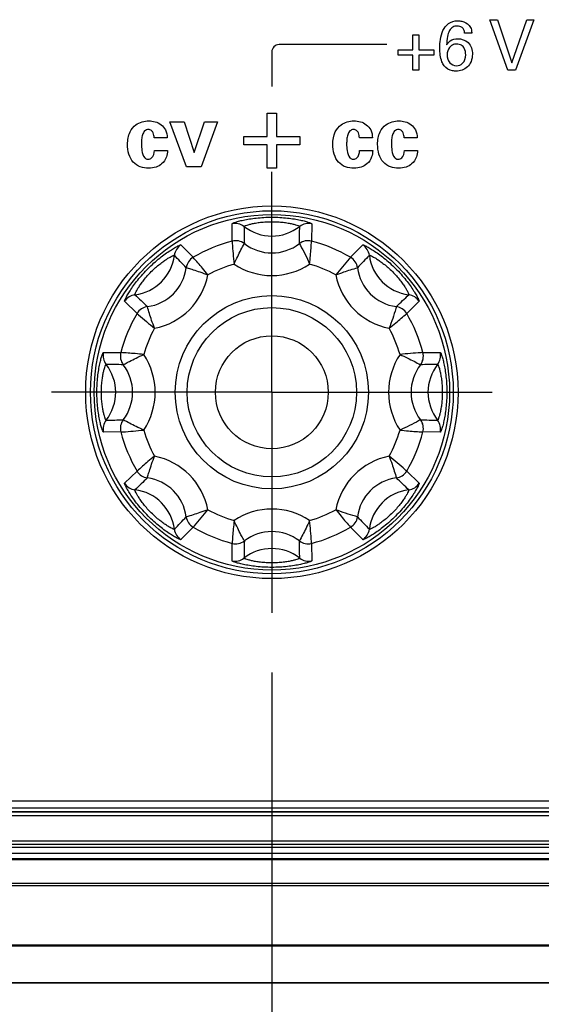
# Model space of a CAD drawing. Header units: inches. Extents: x 0 to 34, y 0 to 22.
# Tile 19 of 136: x 8.391 to 8.937, y 4.519 to 5.549. Entities that reach past the tile are written whole.
import ezdxf

# ---------------------------------------------------------------- set-up
doc = ezdxf.new("R2010")
doc.units = ezdxf.units.IN
doc.header["$LTSCALE"] = 1.87
doc.header["$MEASUREMENT"] = 0
doc.linetypes.add('CENTER', pattern=[0.6, 0.375, -0.075, 0.075, -0.075])
doc.layers.get('0').update_dxf_attribs({"linetype": 'CONTINUOUS'})
doc.layers.add('02___PRT_ALL_AXES', color=7, linetype='CONTINUOUS')
doc.layers.add('DIMENSIONS', color=7, linetype='CONTINUOUS')
doc.styles.get("Standard").update_dxf_attribs({"font": 'txt', "width": 0.8})
doc.dimstyles.new('DIMSTYLE_3', dxfattribs={"dimtxt": 0.125, "dimasz": 0.18, "dimexe": 0.125, "dimexo": 0.0625, "dimgap": 0.03125, "dimtad": 0, "dimtih": 1, "dimtoh": 1, "dimdec": 3, "dimlfac": 1.333333, "dimzin": 4, "dimdsep": 46, "dimtxsty": 'STANDARD', "dimblk": '_FILLED', "dimblk1": '_FILLED', "dimblk2": '_FILLED', "dimcen": 0.09, "dimadec": 0, "dimazin": 0, "dimtp": 0.001, "dimtm": 0.001, "dimtfac": 1, "dimtdec": 3, "dimtofl": 0, "dimtmove": 0, "dimatfit": 3, "dimldrblk": '_FILLED', "dimfxl": 1, "dimtolj": 1, "dimtzin": 4, "dimarcsym": 0})

# ---------------------------------------------------------------- blocks, each defined once
blk = doc.blocks.new('*D18')
at = {"layer": 'DIMENSIONS', "color": 2, "linetype": 'CONTINUOUS'}
blk.add_line((12.3089, 5.0709), (12.3089, 3.5678), dxfattribs=at)
at = {"layer": 'DIMENSIONS', "color": 2, "linetype": 'CONTINUOUS', "insert": (12.2464, 3.5053), "char_height": 0.125, "width": 1.425, "attachment_point": 3, "rotation": 90, "line_spacing_factor": 0.9}
blk.add_mtext('8.673{\\Ftxt.shx;\\W1.000000;\\H0.125000; }[220.29]', dxfattribs=at)
blk = doc.blocks.new('_FILLED')
at = {"color": 0, "linetype": 'BYBLOCK'}
blk.add_solid([(0, 0), (-1, 0.1736), (-1, -0.1736)], dxfattribs=at)
blk = doc.blocks.new('*D19')
at = {"layer": 'DIMENSIONS', "color": 2, "linetype": 'CONTINUOUS'}
blk.add_line((12.8714, 5.0709), (12.8714, 3.5678), dxfattribs=at)
at = {"layer": 'DIMENSIONS', "color": 2, "linetype": 'CONTINUOUS', "insert": (12.8089, 3.5053), "char_height": 0.125, "width": 1.425, "attachment_point": 3, "rotation": 90, "line_spacing_factor": 0.9}
blk.add_mtext('9.423{\\Ftxt.shx;\\W1.000000;\\H0.125000; }[239.34]', dxfattribs=at)
blk = doc.blocks.new('*D20')
at = {"layer": 'DIMENSIONS', "color": 2, "linetype": 'CONTINUOUS'}
blk.add_line((13.4339, 5.0709), (13.4339, 3.5678), dxfattribs=at)
at = {"layer": 'DIMENSIONS', "color": 2, "linetype": 'CONTINUOUS', "insert": (13.3714, 3.5053), "char_height": 0.125, "width": 1.525, "attachment_point": 3, "rotation": 90, "line_spacing_factor": 0.9}
blk.add_mtext('10.173{\\Ftxt.shx;\\W1.000000;\\H0.125000; }[258.39]', dxfattribs=at)
blk = doc.blocks.new('*D21')
at = {"layer": 'DIMENSIONS', "color": 2, "linetype": 'CONTINUOUS'}
blk.add_line((13.9964, 5.0709), (13.9964, 3.5678), dxfattribs=at)
at = {"layer": 'DIMENSIONS', "color": 2, "linetype": 'CONTINUOUS', "insert": (13.9339, 3.5053), "char_height": 0.125, "width": 1.525, "attachment_point": 3, "rotation": 90, "line_spacing_factor": 0.9}
blk.add_mtext('10.923{\\Ftxt.shx;\\W1.000000;\\H0.125000; }[277.44]', dxfattribs=at)
blk = doc.blocks.new('*D22')
at = {"layer": 'DIMENSIONS', "color": 2, "linetype": 'CONTINUOUS'}
blk.add_line((14.8042, 4.761), (14.8042, 3.5678), dxfattribs=at)
at = {"layer": 'DIMENSIONS', "color": 2, "linetype": 'CONTINUOUS', "insert": (14.7417, 3.5053), "char_height": 0.125, "width": 1.425, "attachment_point": 3, "rotation": 90, "line_spacing_factor": 0.9}
blk.add_mtext('12.000{\\Ftxt.shx;\\W1.000000;\\H0.125000; }[304.8]', dxfattribs=at)
blk = doc.blocks.new('*D36')
at = {"layer": 'DIMENSIONS', "color": 2, "linetype": 'CONTINUOUS'}
blk.add_line((8.6549, 4.8664), (8.6549, 3.5678), dxfattribs=at)
at = {"layer": 'DIMENSIONS', "color": 2, "linetype": 'CONTINUOUS', "insert": (8.5924, 3.5053), "char_height": 0.125, "width": 1.325, "attachment_point": 3, "rotation": 90, "line_spacing_factor": 0.9}
blk.add_mtext('3.801{\\Ftxt.shx;\\W1.000000;\\H0.125000; }[96.55]', dxfattribs=at)
blk = doc.blocks.new('*D37')
at = {"layer": 'DIMENSIONS', "color": 2, "linetype": 'CONTINUOUS'}
blk.add_line((9.2174, 4.8664), (9.2174, 3.5678), dxfattribs=at)
at = {"layer": 'DIMENSIONS', "color": 2, "linetype": 'CONTINUOUS', "insert": (9.1549, 3.5053), "char_height": 0.125, "width": 1.325, "attachment_point": 3, "rotation": 90, "line_spacing_factor": 0.9}
blk.add_mtext('4.551{\\Ftxt.shx;\\W1.000000;\\H0.125000; }[115.6]', dxfattribs=at)
blk = doc.blocks.new('*D38')
at = {"layer": 'DIMENSIONS', "color": 2, "linetype": 'CONTINUOUS'}
blk.add_line((9.7799, 4.8664), (9.7799, 3.5678), dxfattribs=at)
at = {"layer": 'DIMENSIONS', "color": 2, "linetype": 'CONTINUOUS', "insert": (9.7174, 3.5053), "char_height": 0.125, "width": 1.425, "attachment_point": 3, "rotation": 90, "line_spacing_factor": 0.9}
blk.add_mtext('5.301{\\Ftxt.shx;\\W1.000000;\\H0.125000; }[134.65]', dxfattribs=at)
blk = doc.blocks.new('*D39')
at = {"layer": 'DIMENSIONS', "color": 2, "linetype": 'CONTINUOUS'}
blk.add_line((10.3424, 4.8664), (10.3424, 3.5678), dxfattribs=at)
at = {"layer": 'DIMENSIONS', "color": 2, "linetype": 'CONTINUOUS', "insert": (10.2799, 3.5053), "char_height": 0.125, "width": 1.325, "attachment_point": 3, "rotation": 90, "line_spacing_factor": 0.9}
blk.add_mtext('6.051{\\Ftxt.shx;\\W1.000000;\\H0.125000; }[153.7]', dxfattribs=at)
blk = doc.blocks.new('*D40')
at = {"layer": 'DIMENSIONS', "color": 2, "linetype": 'CONTINUOUS'}
blk.add_line((10.9049, 4.8664), (10.9049, 3.5678), dxfattribs=at)
at = {"layer": 'DIMENSIONS', "color": 2, "linetype": 'CONTINUOUS', "insert": (10.8424, 3.5053), "char_height": 0.125, "width": 1.425, "attachment_point": 3, "rotation": 90, "line_spacing_factor": 0.9}
blk.add_mtext('6.801{\\Ftxt.shx;\\W1.000000;\\H0.125000; }[172.75]', dxfattribs=at)
blk = doc.blocks.new('*D41')
at = {"layer": 'DIMENSIONS', "color": 2, "linetype": 'CONTINUOUS'}
blk.add_line((11.4674, 4.8664), (11.4674, 3.5678), dxfattribs=at)
at = {"layer": 'DIMENSIONS', "color": 2, "linetype": 'CONTINUOUS', "insert": (11.4049, 3.5053), "char_height": 0.125, "width": 1.325, "attachment_point": 3, "rotation": 90, "line_spacing_factor": 0.9}
blk.add_mtext('7.551{\\Ftxt.shx;\\W1.000000;\\H0.125000; }[191.8]', dxfattribs=at)

msp = doc.modelspace()

# ---------------------------------------------------------------- linework, layer by layer
at = {"color": 40, "linetype": 'CONTINUOUS'}
for p, q in [((8.90187, 5.49651), (8.88312, 5.54919)), ((8.88312, 5.54919), (8.89122, 5.54919)), ((8.89122, 5.54919), (8.90617, 5.50417)), ((8.90617, 5.50417), (8.92194, 5.54919)), ((8.9293, 5.54919), (8.9099, 5.49651)), ((8.92194, 5.54919), (8.9293, 5.54919)), ((8.80263, 5.51767), (8.80263, 5.53321)), ((8.80263, 5.53321), (8.80876, 5.53321)), ((8.80876, 5.53321), (8.80876, 5.51767)), ((8.86418, 5.53503), (8.85667, 5.53503)), ((8.77518, 5.52315), (8.66242, 5.52315)), ((8.65492, 5.51565), (8.65492, 5.47919)), ((8.78709, 5.51205), (8.78709, 5.51767)), ((8.78709, 5.51767), (8.80263, 5.51767)), ((8.80263, 5.51205), (8.78709, 5.51205)), ((8.80263, 5.49651), (8.80263, 5.51205)), ((8.80876, 5.51767), (8.8243, 5.51767)), ((8.80876, 5.51205), (8.80876, 5.49651)), ((8.8243, 5.51205), (8.80876, 5.51205)), ((8.8243, 5.51767), (8.8243, 5.51205)), ((8.80876, 5.49651), (8.80263, 5.49651)), ((8.9099, 5.49651), (8.90187, 5.49651)), ((8.65011, 5.42704), (8.65011, 5.45146)), ((8.65011, 5.45146), (8.65973, 5.45146)), ((8.65973, 5.45146), (8.65973, 5.42704)), ((8.56551, 5.39512), (8.54816, 5.44248)), ((8.54816, 5.44248), (8.56298, 5.44248)), ((8.56298, 5.44248), (8.57367, 5.41031)), ((8.57367, 5.41031), (8.58455, 5.44248)), ((8.59796, 5.44248), (8.58089, 5.39512)), ((8.58455, 5.44248), (8.59796, 5.44248)), ((8.54536, 5.42569), (8.53176, 5.42569)), ((8.6257, 5.41823), (8.6257, 5.42704)), ((8.6257, 5.42704), (8.65011, 5.42704)), ((8.65011, 5.41823), (8.6257, 5.41823)), ((8.65011, 5.39381), (8.65011, 5.41823)), ((8.65973, 5.42704), (8.68414, 5.42704)), ((8.65973, 5.41823), (8.65973, 5.39381)), ((8.68414, 5.41823), (8.65973, 5.41823)), ((8.68414, 5.42704), (8.68414, 5.41823)), ((8.7602, 5.42569), (8.7466, 5.42569)), ((8.80707, 5.42569), (8.79347, 5.42569)), ((8.53195, 5.41228), (8.54564, 5.41228)), ((8.74679, 5.41228), (8.76048, 5.41228)), ((8.79366, 5.41228), (8.80735, 5.41228)), ((8.58089, 5.39512), (8.56551, 5.39512)), ((8.65973, 5.39381), (8.65011, 5.39381))]:
    msp.add_line(p, q, dxfattribs=at)
at = {"color": 7, "linetype": 'CONTINUOUS'}
for p, q in [((8.61339, 5.31756), (8.61322, 5.33573)), ((8.69663, 5.33573), (8.69645, 5.31756)), ((8.68371, 5.31499), (8.68371, 5.31498)), ((8.55978, 5.3136), (8.57251, 5.30062)), ((8.73734, 5.30062), (8.75007, 5.3136)), ((8.51377, 5.24189), (8.50079, 5.25462)), ((8.80905, 5.25462), (8.79607, 5.24189)), ((8.78525, 5.24908), (8.78524, 5.24907)), ((8.47866, 5.20118), (8.49684, 5.201)), ((8.81301, 5.201), (8.83119, 5.20118)), ((8.81044, 5.13068), (8.81043, 5.13068)), ((8.49684, 5.11794), (8.47866, 5.11777)), ((8.83119, 5.11777), (8.81301, 5.11794)), ((8.50079, 5.06433), (8.51377, 5.07706)), ((8.79607, 5.07706), (8.80905, 5.06433)), ((8.74453, 5.02915), (8.74453, 5.02915)), ((8.57251, 5.01832), (8.55978, 5.00534)), ((8.75007, 5.00534), (8.73734, 5.01832)), ((8.61322, 4.98321), (8.61339, 5.00139)), ((8.69645, 5.00139), (8.69663, 4.98321)), ((6.20542, 4.73197), (14.40292, 4.73197)), ((14.40292, 4.72441), (6.20542, 4.72441)), ((14.40292, 4.72066), (6.20542, 4.72066)), ((14.40292, 4.72035), (6.20542, 4.72035)), ((14.40292, 4.7166), (6.20542, 4.7166)), ((6.20582, 4.69041), (14.40253, 4.69041)), ((6.20582, 4.68667), (14.40253, 4.68667)), ((14.40294, 4.68319), (6.2054, 4.68319)), ((14.40294, 4.67721), (6.2054, 4.67721)), ((6.20917, 4.67197), (14.39917, 4.67197)), ((6.20917, 4.67087), (14.39917, 4.67087)), ((14.39917, 4.6458), (6.20917, 4.6458)), ((14.39917, 4.64308), (6.20917, 4.64308)), ((5.80798, 4.5816), (14.80037, 4.5816)), ((6.10417, 4.58056), (14.50417, 4.58056)), ((14.7593, 4.54125), (5.84904, 4.54125)), ((14.50417, 4.54168), (6.10417, 4.54168))]:
    msp.add_line(p, q, dxfattribs=at)
for radius in [0.18987, 0.10113, 0.08858, 0.05906]:
    msp.add_circle((8.65492, 5.15947), radius, dxfattribs=at)
for centre, radius, start, end in [((8.61661, 5.32136), 0.01477, 51.87864, 103.29425), ((8.69323, 5.32136), 0.01477, 76.70575, 128.12136), ((8.65492, 5.37018), 0.04728, 231.88016, 308.11984), ((12.76942, 5.41639), 4.14453, 181.15314, 181.40189), ((4.54047, 5.41639), 4.14449, 358.59811, 358.84686), ((8.65492, 5.15947), 0.16345, 104.71986, 120.28014), ((8.61713, 5.30326), 0.01478, 52.48951, 104.66074), ((8.61714, 5.30327), 0.01478, 52.50009, 104.69426), ((8.65492, 5.35235), 0.04716, 232.38276, 307.61725), ((8.69272, 5.30325), 0.01479, 75.37042, 127.49851), ((8.69271, 5.30327), 0.01478, 75.30574, 127.49991), ((8.65492, 5.15947), 0.16345, 59.71986, 75.28014), ((8.56754, 5.30103), 0.01477, 121.70575, 173.12136), ((8.7423, 5.30103), 0.01477, 6.87864, 58.29425), ((8.50593, 5.30846), 0.04728, 276.88017, 353.11983), ((5.56377, 2.43166), 4.14465, 43.59811, 43.84685), ((8.57996, 5.28787), 0.01478, 120.30578, 172.49988), ((8.57997, 5.28787), 0.01478, 120.33926, 172.51057), ((8.65492, 5.15947), 0.13985, 106.40475, 118.59417), ((8.65492, 5.35239), 0.0708, 236.0883, 303.91481), ((8.65492, 5.15947), 0.13985, 61.40456, 73.59255), ((8.72987, 5.28787), 0.01478, 7.48953, 59.66074), ((8.72988, 5.28787), 0.01478, 7.50009, 59.69426), ((11.74598, 2.43175), 4.14453, 136.15314, 136.40189), ((8.80392, 5.30846), 0.04728, 186.88016, 263.11984), ((8.51854, 5.29586), 0.04716, 277.38277, 352.61724), ((8.79131, 5.29586), 0.04716, 187.38276, 262.61725), ((8.51851, 5.29588), 0.0708, 281.09756, 348.91089), ((8.79134, 5.29588), 0.0708, 191.08901, 258.91173), ((8.51336, 5.24685), 0.01477, 96.87864, 148.29425), ((11.38281, 8.2507), 4.14476, 226.15315, 226.40189), ((5.9272, 8.25053), 4.14453, 313.59811, 313.84686), ((8.79648, 5.24685), 0.01477, 31.70575, 83.12136), ((8.52653, 5.23443), 0.01478, 97.50009, 149.69425), ((8.52653, 5.23442), 0.01478, 97.48953, 149.66074), ((8.78331, 5.23441), 0.01479, 30.3704, 82.49851), ((8.78332, 5.23443), 0.01478, 30.30574, 82.49991), ((8.65492, 5.15947), 0.16345, 149.71986, 165.28014), ((8.65492, 5.15947), 0.16345, 14.71986, 30.28014), ((8.65492, 5.15947), 0.13985, 151.40126, 163.59339), ((8.65492, 5.15947), 0.13985, 16.40025, 28.59368), ((8.49304, 5.19778), 0.01477, 166.70575, 218.12136), ((8.51113, 5.19726), 0.01478, 165.30578, 217.49988), ((8.51114, 5.19726), 0.01478, 165.33926, 217.51057), ((8.79871, 5.19726), 0.01478, 322.48951, 14.66074), ((8.79872, 5.19726), 0.01478, 322.50009, 14.69426), ((8.81681, 5.19778), 0.01477, 321.87864, 13.29425), ((8.46201, 5.15947), 0.0708, 326.0999, 33.91318), ((8.84784, 5.15947), 0.0708, 146.09988, 213.91319), ((8.39801, 1.04501), 4.14449, 88.59811, 88.84686), ((8.44422, 5.15947), 0.04728, 321.88017, 38.11983), ((8.46205, 5.15947), 0.04716, 322.38277, 37.61724), ((8.8478, 5.15947), 0.04716, 142.38276, 217.61725), ((8.91184, 1.04497), 4.14453, 91.15314, 91.40189), ((8.86563, 5.15947), 0.04728, 141.88016, 218.11984), ((8.49304, 5.12116), 0.01477, 141.87864, 193.29425), ((8.39801, 9.27397), 4.14453, 271.15314, 271.40189), ((8.51113, 5.12169), 0.01478, 142.50009, 194.69426), ((8.51114, 5.12168), 0.01478, 142.48951, 194.66074), ((8.7987, 5.12168), 0.01479, 345.37041, 37.49851), ((8.79872, 5.12169), 0.01478, 345.30574, 37.49991), ((8.91184, 9.27393), 4.14449, 268.59811, 268.84686), ((8.81681, 5.12116), 0.01477, 346.70575, 38.12136), ((8.65492, 5.15947), 0.13985, 196.40025, 208.59366), ((8.65492, 5.15947), 0.13985, 331.40126, 343.59342), ((8.65492, 5.15947), 0.16345, 194.71986, 210.28014), ((8.65492, 5.15947), 0.16345, 329.71986, 345.28014), ((8.51851, 5.02306), 0.0708, 11.08903, 78.91173), ((8.79133, 5.02306), 0.0708, 101.09754, 168.9109), ((11.38265, 2.06841), 4.14453, 133.59811, 133.84686), ((8.52653, 5.08452), 0.01478, 210.33926, 262.51057), ((8.52653, 5.08451), 0.01478, 210.30578, 262.49988), ((8.51854, 5.02309), 0.04716, 7.38277, 82.61724), ((8.79131, 5.02309), 0.04716, 97.38276, 172.61725), ((8.78332, 5.08452), 0.01478, 277.48953, 329.66074), ((8.78332, 5.08451), 0.01478, 277.50009, 329.69425), ((5.92704, 2.06825), 4.14476, 46.15315, 46.40189), ((8.51336, 5.07209), 0.01477, 211.70575, 263.12136), ((8.50593, 5.01048), 0.04728, 6.88017, 83.11983), ((8.80392, 5.01048), 0.04728, 96.88016, 173.11984), ((8.79648, 5.07209), 0.01477, 276.87864, 328.29425), ((8.65492, 5.15947), 0.13985, 241.40456, 253.59252), ((8.65492, 4.96656), 0.0708, 56.08832, 123.91479), ((8.65492, 5.15947), 0.13985, 286.40475, 298.59419), ((5.56387, 7.8872), 4.14453, 316.15314, 316.40189), ((8.57996, 5.03108), 0.01478, 187.50009, 239.69426), ((8.57997, 5.03108), 0.01478, 187.48953, 239.66074), ((8.72986, 5.03108), 0.01479, 300.3704, 352.49851), ((8.72988, 5.03108), 0.01478, 300.30574, 352.49991), ((11.74607, 7.88728), 4.14465, 223.59811, 223.84685), ((8.56754, 5.01791), 0.01477, 186.87864, 238.29425), ((8.65492, 5.15947), 0.16345, 239.71986, 255.28014), ((8.65492, 5.15947), 0.16345, 284.71986, 300.28014), ((8.7423, 5.01791), 0.01477, 301.70575, 353.12136), ((8.65492, 4.96659), 0.04716, 52.38277, 127.61724), ((8.61713, 5.01569), 0.01478, 255.33926, 307.51057), ((8.61714, 5.01568), 0.01478, 255.30578, 307.49988), ((12.76938, 4.90256), 4.14449, 178.59811, 178.84686), ((8.65492, 4.94876), 0.04728, 51.88017, 128.11983), ((8.69271, 5.01569), 0.01478, 232.48951, 284.66074), ((4.54042, 4.90256), 4.14453, 1.15314, 1.40189), ((8.69271, 5.01568), 0.01478, 232.50009, 284.69426), ((8.61661, 4.99759), 0.01477, 256.70575, 308.12136), ((8.69323, 4.99759), 0.01477, 231.87864, 283.29425)]:
    msp.add_arc(centre, radius, start, end, dxfattribs=at)
at = {"color": 40, "linetype": 'CONTINUOUS'}
for points, knots in [([(8.8307, 5.51949), (8.8307, 5.52254), (8.83112, 5.52882), (8.83341, 5.53792), (8.83924, 5.54622), (8.84601, 5.54802), (8.84938, 5.54802)], [0, 0, 0, 0, 0.2398144, 0.4937507, 0.7350006, 1, 1, 1, 1]), ([(8.84901, 5.54255), (8.84738, 5.54255), (8.84396, 5.54183), (8.8403, 5.53743), (8.83847, 5.53086), (8.83799, 5.52578), (8.83785, 5.52285)], [0, 0, 0, 0, 0.1943787, 0.3908494, 0.6494662, 1, 1, 1, 1]), ([(8.85667, 5.53503), (8.85665, 5.53628), (8.85627, 5.53859), (8.85367, 5.54181), (8.85076, 5.54255), (8.84901, 5.54255)], [0, 0, 0, 0, 0.313384, 0.5620218, 1, 1, 1, 1]), ([(8.84938, 5.54802), (8.85087, 5.54802), (8.85529, 5.54761), (8.85949, 5.54536), (8.86149, 5.5432)], [0, 0, 0, 0, 0.3368582, 1, 1, 1, 1]), ([(8.86149, 5.5432), (8.86257, 5.54193), (8.86396, 5.5392), (8.86414, 5.53627), (8.86418, 5.53503)], [0, 0, 0, 0, 0.573619, 1, 1, 1, 1]), ([(8.83785, 5.52285), (8.83889, 5.52437), (8.84185, 5.52811), (8.84681, 5.52927), (8.84959, 5.52927)], [0, 0, 0, 0, 0.3975282, 1, 1, 1, 1]), ([(8.84842, 5.52365), (8.84691, 5.52365), (8.84398, 5.5231), (8.83951, 5.51943), (8.83836, 5.51508), (8.83836, 5.51235)], [0, 0, 0, 0, 0.2704522, 0.5111316, 1, 1, 1, 1]), ([(8.85783, 5.51242), (8.85783, 5.51479), (8.85725, 5.51873), (8.85342, 5.52302), (8.85015, 5.52365), (8.84842, 5.52365)], [0, 0, 0, 0, 0.4335947, 0.6859165, 1, 1, 1, 1]), ([(8.84959, 5.52927), (8.85341, 5.52927), (8.86219, 5.52635), (8.86484, 5.51739), (8.86484, 5.51307)], [0, 0, 0, 0, 0.4696907, 1, 1, 1, 1]), ([(8.83529, 5.50089), (8.83435, 5.50214), (8.83126, 5.50791), (8.8307, 5.5146), (8.8307, 5.51949)], [0, 0, 0, 0, 0.242076, 1, 1, 1, 1]), ([(8.83836, 5.51235), (8.83836, 5.50948), (8.83986, 5.50365), (8.8455, 5.50096), (8.84806, 5.50096)], [0, 0, 0, 0, 0.5287218, 1, 1, 1, 1]), ([(8.86484, 5.51307), (8.86484, 5.51046), (8.86404, 5.50551), (8.85881, 5.4978), (8.85197, 5.49542), (8.84777, 5.49542)], [0, 0, 0, 0, 0.2889501, 0.5363333, 1, 1, 1, 1]), ([(8.84806, 5.50096), (8.85042, 5.50096), (8.85623, 5.50319), (8.85783, 5.50929), (8.85783, 5.51242)], [0, 0, 0, 0, 0.4306426, 1, 1, 1, 1]), ([(8.84777, 5.49542), (8.84655, 5.49542), (8.84197, 5.49586), (8.83737, 5.49819), (8.83529, 5.50089)], [0, 0, 0, 0, 0.263238, 1, 1, 1, 1]), ([(8.50391, 5.41885), (8.50391, 5.42324), (8.50502, 5.43113), (8.51307, 5.44108), (8.52136, 5.44341), (8.52605, 5.44341)], [0, 0, 0, 0, 0.3575068, 0.6187557, 1, 1, 1, 1]), ([(8.52605, 5.44341), (8.53056, 5.44341), (8.53787, 5.44148), (8.54434, 5.43381), (8.54534, 5.42849), (8.54536, 5.42569)], [0, 0, 0, 0, 0.4658387, 0.7114903, 1, 1, 1, 1]), ([(8.71875, 5.41885), (8.71875, 5.42324), (8.71985, 5.43113), (8.72791, 5.44108), (8.73619, 5.44341), (8.74088, 5.44341)], [0, 0, 0, 0, 0.3575094, 0.6187639, 1, 1, 1, 1]), ([(8.74088, 5.44341), (8.7454, 5.44341), (8.75271, 5.44148), (8.75917, 5.43381), (8.76018, 5.42849), (8.7602, 5.42569)], [0, 0, 0, 0, 0.4658455, 0.7114932, 1, 1, 1, 1]), ([(8.76562, 5.41885), (8.76562, 5.42324), (8.76673, 5.43113), (8.77478, 5.44108), (8.78307, 5.44341), (8.78776, 5.44341)], [0, 0, 0, 0, 0.3575094, 0.6187639, 1, 1, 1, 1]), ([(8.78776, 5.44341), (8.79227, 5.44341), (8.79958, 5.44148), (8.80605, 5.43381), (8.80705, 5.42849), (8.80707, 5.42569)], [0, 0, 0, 0, 0.4658455, 0.7114932, 1, 1, 1, 1]), ([(8.52567, 5.43441), (8.52426, 5.43441), (8.52123, 5.43307), (8.51931, 5.42866), (8.51849, 5.42403), (8.51836, 5.42083), (8.51836, 5.41931)], [0, 0, 0, 0, 0.2307823, 0.4784729, 0.7529202, 1, 1, 1, 1]), ([(8.53176, 5.42569), (8.53157, 5.42739), (8.53115, 5.43014), (8.52907, 5.43362), (8.5268, 5.43441), (8.52567, 5.43441)], [0, 0, 0, 0, 0.4388253, 0.7103967, 1, 1, 1, 1]), ([(8.7405, 5.43441), (8.73909, 5.43441), (8.73606, 5.43307), (8.73414, 5.42866), (8.73332, 5.42403), (8.73319, 5.42083), (8.73319, 5.41931)], [0, 0, 0, 0, 0.2307644, 0.4784606, 0.7529154, 1, 1, 1, 1]), ([(8.7466, 5.42569), (8.74641, 5.42739), (8.74599, 5.43014), (8.74391, 5.43362), (8.74163, 5.43441), (8.7405, 5.43441)], [0, 0, 0, 0, 0.4388253, 0.7103967, 1, 1, 1, 1]), ([(8.78738, 5.43441), (8.78597, 5.43441), (8.78294, 5.43307), (8.78102, 5.42866), (8.7802, 5.42403), (8.78007, 5.42083), (8.78007, 5.41931)], [0, 0, 0, 0, 0.2307644, 0.4784606, 0.7529154, 1, 1, 1, 1]), ([(8.79347, 5.42569), (8.79328, 5.42739), (8.79286, 5.43014), (8.79078, 5.43362), (8.7885, 5.43441), (8.78738, 5.43441)], [0, 0, 0, 0, 0.4388253, 0.7103967, 1, 1, 1, 1]), ([(8.50991, 5.40018), (8.50786, 5.40257), (8.50464, 5.40863), (8.50391, 5.41535), (8.50391, 5.41885)], [0, 0, 0, 0, 0.4737273, 1, 1, 1, 1]), ([(8.51836, 5.41931), (8.51836, 5.41699), (8.51874, 5.41206), (8.51999, 5.40677), (8.52183, 5.40478)], [0, 0, 0, 0, 0.4616504, 1, 1, 1, 1]), ([(8.72475, 5.40018), (8.72269, 5.40257), (8.71947, 5.40863), (8.71875, 5.41535), (8.71875, 5.41885)], [0, 0, 0, 0, 0.4737211, 1, 1, 1, 1]), ([(8.73319, 5.41931), (8.73319, 5.41699), (8.73357, 5.41206), (8.73482, 5.40677), (8.73666, 5.40478)], [0, 0, 0, 0, 0.4616558, 1, 1, 1, 1]), ([(8.77162, 5.40018), (8.76957, 5.40257), (8.76634, 5.40863), (8.76562, 5.41535), (8.76562, 5.41885)], [0, 0, 0, 0, 0.4737211, 1, 1, 1, 1]), ([(8.78007, 5.41931), (8.78007, 5.41699), (8.78045, 5.41206), (8.7817, 5.40677), (8.78353, 5.40478)], [0, 0, 0, 0, 0.4616558, 1, 1, 1, 1]), ([(8.52557, 5.40319), (8.52684, 5.40319), (8.53096, 5.40491), (8.53177, 5.40955), (8.53195, 5.41228)], [0, 0, 0, 0, 0.3162527, 1, 1, 1, 1]), ([(8.54564, 5.41228), (8.54553, 5.41004), (8.54497, 5.40479), (8.54181, 5.40022), (8.53955, 5.39831)], [0, 0, 0, 0, 0.4306558, 1, 1, 1, 1]), ([(8.74041, 5.40319), (8.74167, 5.40319), (8.74579, 5.40491), (8.7466, 5.40955), (8.74679, 5.41228)], [0, 0, 0, 0, 0.3162284, 1, 1, 1, 1]), ([(8.76048, 5.41228), (8.76036, 5.41004), (8.7598, 5.40479), (8.75665, 5.40022), (8.75438, 5.39831)], [0, 0, 0, 0, 0.4306608, 1, 1, 1, 1]), ([(8.78728, 5.40319), (8.78855, 5.40319), (8.79267, 5.40491), (8.79348, 5.40955), (8.79366, 5.41228)], [0, 0, 0, 0, 0.3162284, 1, 1, 1, 1]), ([(8.80735, 5.41228), (8.80724, 5.41004), (8.80668, 5.40479), (8.80352, 5.40022), (8.80126, 5.39831)], [0, 0, 0, 0, 0.4306608, 1, 1, 1, 1]), ([(8.52605, 5.3939), (8.52308, 5.3939), (8.51704, 5.39448), (8.51187, 5.39797), (8.50991, 5.40018)], [0, 0, 0, 0, 0.5014058, 1, 1, 1, 1]), ([(8.52183, 5.40478), (8.52212, 5.40446), (8.52317, 5.40353), (8.52462, 5.40319), (8.52557, 5.40319)], [0, 0, 0, 0, 0.3137246, 1, 1, 1, 1]), ([(8.53955, 5.39831), (8.53787, 5.39686), (8.53354, 5.39441), (8.52864, 5.3939), (8.52605, 5.3939)], [0, 0, 0, 0, 0.4617747, 1, 1, 1, 1]), ([(8.74088, 5.3939), (8.73791, 5.3939), (8.73187, 5.39448), (8.7267, 5.39797), (8.72475, 5.40018)], [0, 0, 0, 0, 0.5013859, 1, 1, 1, 1]), ([(8.73666, 5.40478), (8.73696, 5.40446), (8.73801, 5.40353), (8.73946, 5.40319), (8.74041, 5.40319)], [0, 0, 0, 0, 0.313652, 1, 1, 1, 1]), ([(8.75438, 5.39831), (8.7527, 5.39686), (8.74837, 5.39441), (8.74347, 5.3939), (8.74088, 5.3939)], [0, 0, 0, 0, 0.4617751, 1, 1, 1, 1]), ([(8.78776, 5.3939), (8.78479, 5.3939), (8.77875, 5.39448), (8.77358, 5.39797), (8.77162, 5.40018)], [0, 0, 0, 0, 0.5013859, 1, 1, 1, 1]), ([(8.78353, 5.40478), (8.78383, 5.40446), (8.78488, 5.40353), (8.78633, 5.40319), (8.78728, 5.40319)], [0, 0, 0, 0, 0.313652, 1, 1, 1, 1]), ([(8.80126, 5.39831), (8.79957, 5.39686), (8.79525, 5.39441), (8.79035, 5.3939), (8.78776, 5.3939)], [0, 0, 0, 0, 0.4617751, 1, 1, 1, 1])]:
    msp.add_open_spline(points, degree=3, knots=knots, dxfattribs=at)
msp.add_open_spline([(8.66242, 5.52315), (8.66051, 5.52315), (8.65653, 5.52154), (8.65492, 5.51756), (8.65492, 5.51565)], degree=3, dxfattribs=at)
at = {"color": 7, "linetype": 'CONTINUOUS'}
for points, knots in [([(8.61322, 5.33573), (8.61322, 5.33584), (8.61352, 5.33608), (8.61407, 5.33637), (8.61505, 5.33678), (8.61637, 5.33725), (8.61806, 5.33779), (8.62099, 5.33862), (8.62546, 5.33968), (8.63167, 5.34085), (8.63885, 5.34182), (8.64671, 5.34246), (8.65215, 5.34261), (8.65492, 5.34261)], [0, 0, 0, 0, 0.0072901, 0.0228491, 0.0472403, 0.0803948, 0.1220953, 0.1720341, 0.2949312, 0.4450183, 0.6170064, 0.8044574, 1, 1, 1, 1]), ([(8.62573, 5.33298), (8.62573, 5.33305), (8.62592, 5.33322), (8.62628, 5.33343), (8.62692, 5.33371), (8.62822, 5.3342), (8.63048, 5.33489), (8.63389, 5.33574), (8.6382, 5.33659), (8.64328, 5.33731), (8.64894, 5.3378), (8.65289, 5.33791), (8.65492, 5.33791)], [0, 0, 0, 0, 0.0071108, 0.0216948, 0.0444618, 0.0755061, 0.1622275, 0.2808185, 0.429035, 0.6029064, 0.7961369, 1, 1, 1, 1]), ([(8.65492, 5.34261), (8.6577, 5.34261), (8.66314, 5.34246), (8.671, 5.34182), (8.67817, 5.34085), (8.68439, 5.33968), (8.68885, 5.33862), (8.69178, 5.33779), (8.69347, 5.33725), (8.69479, 5.33678), (8.69577, 5.33637), (8.69632, 5.33608), (8.69663, 5.33584), (8.69663, 5.33573)], [0, 0, 0, 0, 0.1955303, 0.3830076, 0.5550229, 0.7051237, 0.8280178, 0.8779376, 0.9196256, 0.9527684, 0.9771535, 0.9927105, 1, 1, 1, 1]), ([(8.65492, 5.33791), (8.65695, 5.33791), (8.6609, 5.3378), (8.66657, 5.33731), (8.67165, 5.33659), (8.67596, 5.33574), (8.67937, 5.33489), (8.68163, 5.3342), (8.68293, 5.33371), (8.68356, 5.33343), (8.68393, 5.33322), (8.68411, 5.33305), (8.68411, 5.33298)], [0, 0, 0, 0, 0.2038465, 0.3971076, 0.5710056, 0.7192336, 0.8378185, 0.9245099, 0.9555449, 0.9783073, 0.9928897, 1, 1, 1, 1]), ([(8.61339, 5.31756), (8.61343, 5.31683), (8.6139, 5.30884), (8.61464, 5.30087), (8.61542, 5.29363)], [0, 0, 0, 0, 0.0904521, 1, 1, 1, 1]), ([(8.61542, 5.29363), (8.61661, 5.29633), (8.61998, 5.30355), (8.62365, 5.31063), (8.62613, 5.31498)], [0, 0, 0, 0, 0.3706283, 1, 1, 1, 1]), ([(8.62613, 5.31498), (8.62613, 5.31498), (8.62613, 5.31499), (8.62613, 5.31499), (8.62613, 5.31499)], [0, 0, 0, 0, 0.526258, 1, 1, 1, 1]), ([(8.68371, 5.31498), (8.68407, 5.31436), (8.68796, 5.30741), (8.69151, 5.30027), (8.69442, 5.29363)], [0, 0, 0, 0, 0.089773, 1, 1, 1, 1]), ([(8.69442, 5.29363), (8.69474, 5.29657), (8.69558, 5.30453), (8.69615, 5.31252), (8.69645, 5.31756)], [0, 0, 0, 0, 0.3696016, 1, 1, 1, 1]), ([(8.50079, 5.25462), (8.50072, 5.25469), (8.50077, 5.25507), (8.50095, 5.25567), (8.50135, 5.25666), (8.50195, 5.25792), (8.50277, 5.2595), (8.50425, 5.26216), (8.50666, 5.26607), (8.51023, 5.27128), (8.51462, 5.27704), (8.51972, 5.28305), (8.52537, 5.28902), (8.53134, 5.29467), (8.53735, 5.29978), (8.54311, 5.30416), (8.54833, 5.30774), (8.55224, 5.31014), (8.5549, 5.31162), (8.55647, 5.31244), (8.55774, 5.31304), (8.55872, 5.31344), (8.55932, 5.31362), (8.5597, 5.31367), (8.55978, 5.3136)], [0, 0, 0, 0, 0.0036451, 0.0114293, 0.0236274, 0.0402062, 0.0610554, 0.0860185, 0.1474514, 0.2224784, 0.308473, 0.4022218, 0.4999939, 0.5977661, 0.6915134, 0.7775106, 0.8525462, 0.9139872, 0.9389536, 0.959805, 0.9763846, 0.9885782, 0.9963591, 1, 1, 1, 1]), ([(8.75007, 5.3136), (8.75014, 5.31367), (8.75053, 5.31362), (8.75112, 5.31344), (8.75211, 5.31304), (8.75337, 5.31244), (8.75495, 5.31162), (8.75761, 5.31014), (8.76152, 5.30774), (8.76673, 5.30416), (8.77249, 5.29978), (8.7785, 5.29467), (8.78447, 5.28902), (8.79012, 5.28305), (8.79523, 5.27704), (8.79962, 5.27128), (8.80319, 5.26607), (8.80559, 5.26216), (8.80707, 5.2595), (8.80789, 5.25792), (8.80849, 5.25666), (8.80889, 5.25567), (8.80907, 5.25507), (8.80912, 5.25469), (8.80905, 5.25462)], [0, 0, 0, 0, 0.0036451, 0.0114293, 0.0236274, 0.0402062, 0.0610554, 0.0860184, 0.1474512, 0.222478, 0.3084725, 0.4022212, 0.4999932, 0.5977654, 0.6915126, 0.7775099, 0.8525457, 0.9139871, 0.9389536, 0.9598052, 0.9763848, 0.9885784, 0.9963592, 1, 1, 1, 1]), ([(8.51159, 5.26152), (8.51154, 5.26157), (8.51156, 5.26182), (8.51167, 5.26223), (8.51191, 5.26288), (8.51249, 5.26414), (8.51359, 5.26623), (8.51541, 5.26924), (8.51785, 5.27288), (8.52094, 5.27699), (8.5246, 5.28134), (8.5287, 5.28569), (8.53305, 5.2898), (8.53741, 5.29346), (8.54151, 5.29654), (8.54515, 5.29899), (8.54817, 5.3008), (8.55025, 5.30191), (8.55152, 5.30248), (8.55217, 5.30273), (8.55257, 5.30284), (8.55283, 5.30285), (8.55287, 5.3028)], [0, 0, 0, 0, 0.0035569, 0.0108542, 0.0222433, 0.0377709, 0.0811349, 0.140424, 0.2145183, 0.3014478, 0.3980787, 0.4999927, 0.601907, 0.6985362, 0.7854698, 0.8595734, 0.9188701, 0.9622388, 0.9777667, 0.9891522, 0.996446, 1, 1, 1, 1]), ([(8.58799, 5.28227), (8.58613, 5.28457), (8.5811, 5.2908), (8.57586, 5.29685), (8.57251, 5.30062)], [0, 0, 0, 0, 0.3696332, 1, 1, 1, 1]), ([(8.73734, 5.30062), (8.73686, 5.30008), (8.73154, 5.2941), (8.72642, 5.28794), (8.72186, 5.28227)], [0, 0, 0, 0, 0.0904521, 1, 1, 1, 1]), ([(8.75697, 5.3028), (8.75702, 5.30285), (8.75727, 5.30284), (8.75768, 5.30273), (8.75833, 5.30248), (8.75959, 5.30191), (8.76168, 5.3008), (8.76469, 5.29899), (8.76834, 5.29654), (8.77244, 5.29346), (8.77679, 5.2898), (8.78114, 5.28569), (8.78525, 5.28134), (8.78891, 5.27699), (8.79199, 5.27289), (8.79444, 5.26924), (8.79625, 5.26623), (8.79736, 5.26414), (8.79793, 5.26287), (8.79818, 5.26223), (8.79829, 5.26182), (8.7983, 5.26157), (8.79825, 5.26152)], [0, 0, 0, 0, 0.003557, 0.0108542, 0.0222433, 0.0377709, 0.0811349, 0.1404238, 0.214518, 0.3014472, 0.398078, 0.4999919, 0.6019062, 0.6985354, 0.7854691, 0.859573, 0.91887, 0.962239, 0.9777669, 0.9891523, 0.9964461, 1, 1, 1, 1]), ([(8.56531, 5.2898), (8.56531, 5.2898), (8.56532, 5.28979), (8.56532, 5.28979), (8.56532, 5.28979)], [0, 0, 0, 0, 0.4811148, 1, 1, 1, 1]), ([(8.56532, 5.28979), (8.56601, 5.28959), (8.56839, 5.28895), (8.57319, 5.28749), (8.58008, 5.28522), (8.58524, 5.28334), (8.58799, 5.28227)], [0, 0, 0, 0, 0.0897609, 0.3106313, 0.6294053, 1, 1, 1, 1]), ([(8.72186, 5.28227), (8.72461, 5.28334), (8.73209, 5.28606), (8.73969, 5.28847), (8.74453, 5.28979)], [0, 0, 0, 0, 0.3706283, 1, 1, 1, 1]), ([(8.74452, 5.28979), (8.74453, 5.28979), (8.74453, 5.28979), (8.74453, 5.2898), (8.74453, 5.2898)], [0, 0, 0, 0, 0.5262605, 1, 1, 1, 1]), ([(8.5246, 5.24907), (8.5246, 5.24908), (8.5246, 5.24908), (8.5246, 5.24908), (8.5246, 5.24908)], [0, 0, 0, 0, 0.5262605, 1, 1, 1, 1]), ([(8.53213, 5.22641), (8.53105, 5.22916), (8.52833, 5.23664), (8.52593, 5.24424), (8.5246, 5.24907)], [0, 0, 0, 0, 0.3706283, 1, 1, 1, 1]), ([(8.78524, 5.24907), (8.78506, 5.24839), (8.78289, 5.24072), (8.78035, 5.23316), (8.77772, 5.22641)], [0, 0, 0, 0, 0.0897721, 1, 1, 1, 1]), ([(8.51377, 5.24189), (8.51431, 5.24141), (8.52029, 5.23609), (8.52646, 5.23097), (8.53213, 5.22641)], [0, 0, 0, 0, 0.0904521, 1, 1, 1, 1]), ([(8.77772, 5.22641), (8.78002, 5.22826), (8.78625, 5.23329), (8.7923, 5.23854), (8.79607, 5.24189)], [0, 0, 0, 0, 0.3696016, 1, 1, 1, 1]), ([(8.47866, 5.11777), (8.47856, 5.11776), (8.47832, 5.11807), (8.47802, 5.11862), (8.47761, 5.1196), (8.47714, 5.12092), (8.4766, 5.12262), (8.47577, 5.12555), (8.47471, 5.13002), (8.47355, 5.13623), (8.47258, 5.14341), (8.47193, 5.15128), (8.47171, 5.1595), (8.47194, 5.16772), (8.47258, 5.17558), (8.47355, 5.18275), (8.47471, 5.18896), (8.47578, 5.19342), (8.47661, 5.19634), (8.47714, 5.19803), (8.47761, 5.19935), (8.47802, 5.20032), (8.47832, 5.20087), (8.47856, 5.20118), (8.47866, 5.20118)], [0, 0, 0, 0, 0.0036469, 0.0114315, 0.023635, 0.040222, 0.061086, 0.0860696, 0.1475555, 0.2226428, 0.3086926, 0.4024841, 0.5002928, 0.5980921, 0.6918592, 0.7778563, 0.8528373, 0.9141842, 0.9390993, 0.9599026, 0.9764395, 0.9886032, 0.9963654, 1, 1, 1, 1]), ([(8.52076, 5.19897), (8.51782, 5.19929), (8.50986, 5.20013), (8.50187, 5.2007), (8.49684, 5.201)], [0, 0, 0, 0, 0.3696332, 1, 1, 1, 1]), ([(8.81301, 5.201), (8.81228, 5.20096), (8.80429, 5.20049), (8.79632, 5.19975), (8.78908, 5.19897)], [0, 0, 0, 0, 0.0904521, 1, 1, 1, 1]), ([(8.83119, 5.20118), (8.83129, 5.20118), (8.83153, 5.20087), (8.83182, 5.20032), (8.83223, 5.19934), (8.8327, 5.19802), (8.83324, 5.19633), (8.83407, 5.19339), (8.83514, 5.18893), (8.8363, 5.18271), (8.83727, 5.17553), (8.83791, 5.16767), (8.83814, 5.15945), (8.83791, 5.15123), (8.83726, 5.14337), (8.83629, 5.13619), (8.83513, 5.12998), (8.83407, 5.12553), (8.83324, 5.1226), (8.8327, 5.12091), (8.83223, 5.1196), (8.83182, 5.11862), (8.83153, 5.11807), (8.83129, 5.11776), (8.83119, 5.11777)], [0, 0, 0, 0, 0.0036469, 0.0114315, 0.023635, 0.040222, 0.061086, 0.0860696, 0.1475555, 0.2226428, 0.3086926, 0.4024841, 0.5002928, 0.5980921, 0.6918592, 0.7778563, 0.8528373, 0.9141842, 0.9390993, 0.9599026, 0.9764395, 0.9886032, 0.9963654, 1, 1, 1, 1]), ([(8.49941, 5.18826), (8.50004, 5.18861), (8.50219, 5.18984), (8.50661, 5.1922), (8.51308, 5.19547), (8.51806, 5.19779), (8.52076, 5.19897)], [0, 0, 0, 0, 0.0897609, 0.3106313, 0.6294053, 1, 1, 1, 1]), ([(8.78908, 5.19897), (8.79179, 5.19779), (8.799, 5.19442), (8.80608, 5.19074), (8.81043, 5.18826)], [0, 0, 0, 0, 0.3706283, 1, 1, 1, 1]), ([(8.48141, 5.13028), (8.48134, 5.13028), (8.48117, 5.13047), (8.48097, 5.13083), (8.48068, 5.13147), (8.48019, 5.13277), (8.4795, 5.13503), (8.47865, 5.13844), (8.4778, 5.14275), (8.47708, 5.14784), (8.47659, 5.1535), (8.47642, 5.15949), (8.4766, 5.16547), (8.47709, 5.17114), (8.47781, 5.17622), (8.47865, 5.18052), (8.4795, 5.18393), (8.4802, 5.18618), (8.48068, 5.18748), (8.48097, 5.18811), (8.48117, 5.18847), (8.48134, 5.18866), (8.48141, 5.18866)], [0, 0, 0, 0, 0.0035571, 0.0108535, 0.0222439, 0.0377748, 0.0811605, 0.1404904, 0.2146398, 0.3016288, 0.3983133, 0.5002791, 0.6022334, 0.6988895, 0.7858179, 0.8598549, 0.9190522, 0.9623255, 0.9778152, 0.9891739, 0.9964516, 1, 1, 1, 1]), ([(8.4994, 5.18826), (8.49941, 5.18826), (8.49941, 5.18826), (8.49941, 5.18826), (8.49941, 5.18826)], [0, 0, 0, 0, 0.4811442, 1, 1, 1, 1]), ([(8.81043, 5.18826), (8.81043, 5.18826), (8.81044, 5.18826), (8.81044, 5.18826), (8.81044, 5.18826)], [0, 0, 0, 0, 0.526261, 1, 1, 1, 1]), ([(8.82843, 5.18866), (8.8285, 5.18866), (8.82867, 5.18847), (8.82888, 5.18811), (8.82916, 5.18748), (8.82965, 5.18617), (8.83034, 5.18392), (8.8312, 5.1805), (8.83204, 5.17619), (8.83276, 5.17111), (8.83325, 5.16544), (8.83342, 5.15946), (8.83325, 5.15347), (8.83276, 5.14781), (8.83204, 5.14273), (8.83119, 5.13842), (8.83034, 5.13502), (8.82965, 5.13276), (8.82916, 5.13146), (8.82888, 5.13083), (8.82867, 5.13047), (8.8285, 5.13028), (8.82843, 5.13028)], [0, 0, 0, 0, 0.0035571, 0.0108535, 0.0222439, 0.0377748, 0.0811605, 0.1404904, 0.2146398, 0.3016288, 0.3983133, 0.5002791, 0.6022334, 0.6988895, 0.7858179, 0.8598549, 0.9190522, 0.9623255, 0.9778152, 0.9891739, 0.9964516, 1, 1, 1, 1]), ([(8.49941, 5.13068), (8.49941, 5.13068), (8.49941, 5.13068), (8.49941, 5.13068), (8.4994, 5.13068)], [0, 0, 0, 0, 0.526261, 1, 1, 1, 1]), ([(8.52076, 5.11997), (8.51806, 5.12116), (8.51084, 5.12453), (8.50377, 5.1282), (8.49941, 5.13068)], [0, 0, 0, 0, 0.3706283, 1, 1, 1, 1]), ([(8.81043, 5.13068), (8.80981, 5.13033), (8.80286, 5.12644), (8.79572, 5.12288), (8.78908, 5.11997)], [0, 0, 0, 0, 0.0897725, 1, 1, 1, 1]), ([(8.49684, 5.11794), (8.49756, 5.11798), (8.50555, 5.11845), (8.51353, 5.11919), (8.52076, 5.11997)], [0, 0, 0, 0, 0.0904521, 1, 1, 1, 1]), ([(8.78908, 5.11997), (8.79202, 5.11965), (8.79998, 5.11881), (8.80797, 5.11824), (8.81301, 5.11794)], [0, 0, 0, 0, 0.3696016, 1, 1, 1, 1]), ([(8.53213, 5.09254), (8.52982, 5.09068), (8.5236, 5.08565), (8.51755, 5.08041), (8.51377, 5.07706)], [0, 0, 0, 0, 0.3696332, 1, 1, 1, 1]), ([(8.5246, 5.06987), (8.5248, 5.07055), (8.52545, 5.07294), (8.52691, 5.07774), (8.52918, 5.08463), (8.53105, 5.08979), (8.53213, 5.09254)], [0, 0, 0, 0, 0.0897609, 0.3106313, 0.6294053, 1, 1, 1, 1]), ([(8.77772, 5.09254), (8.77879, 5.08979), (8.78151, 5.0823), (8.78392, 5.0747), (8.78524, 5.06987)], [0, 0, 0, 0, 0.3706283, 1, 1, 1, 1]), ([(8.79607, 5.07706), (8.79553, 5.07754), (8.78955, 5.08286), (8.78339, 5.08797), (8.77772, 5.09254)], [0, 0, 0, 0, 0.0904521, 1, 1, 1, 1]), ([(8.5246, 5.06986), (8.5246, 5.06986), (8.5246, 5.06987), (8.5246, 5.06987), (8.5246, 5.06987)], [0, 0, 0, 0, 0.4811148, 1, 1, 1, 1]), ([(8.78524, 5.06987), (8.78524, 5.06987), (8.78525, 5.06987), (8.78525, 5.06986), (8.78525, 5.06986)], [0, 0, 0, 0, 0.5262605, 1, 1, 1, 1]), ([(8.55978, 5.00534), (8.5597, 5.00527), (8.55932, 5.00532), (8.55872, 5.0055), (8.55774, 5.0059), (8.55647, 5.0065), (8.55489, 5.00732), (8.55224, 5.0088), (8.54833, 5.01121), (8.54311, 5.01478), (8.53735, 5.01917), (8.53134, 5.02427), (8.52537, 5.02992), (8.51972, 5.03589), (8.51462, 5.0419), (8.51023, 5.04766), (8.50666, 5.05288), (8.50425, 5.05679), (8.50277, 5.05944), (8.50195, 5.06102), (8.50135, 5.06229), (8.50095, 5.06327), (8.50077, 5.06387), (8.50072, 5.06425), (8.50079, 5.06433)], [0, 0, 0, 0, 0.0036451, 0.0114293, 0.0236274, 0.0402062, 0.0610554, 0.0860184, 0.1474512, 0.222478, 0.3084725, 0.4022212, 0.4999932, 0.5977654, 0.6915126, 0.7775099, 0.8525457, 0.9139871, 0.9389536, 0.9598052, 0.9763848, 0.9885784, 0.9963592, 1, 1, 1, 1]), ([(8.55287, 5.01614), (8.55283, 5.01609), (8.55257, 5.01611), (8.55217, 5.01622), (8.55152, 5.01646), (8.55025, 5.01704), (8.54817, 5.01814), (8.54515, 5.01996), (8.54151, 5.0224), (8.53741, 5.02549), (8.53306, 5.02914), (8.5287, 5.03325), (8.5246, 5.0376), (8.52094, 5.04196), (8.51785, 5.04606), (8.51541, 5.0497), (8.51359, 5.05272), (8.51249, 5.0548), (8.51191, 5.05607), (8.51167, 5.05672), (8.51156, 5.05712), (8.51154, 5.05737), (8.51159, 5.05742)], [0, 0, 0, 0, 0.003557, 0.0108542, 0.0222433, 0.0377709, 0.0811349, 0.1404238, 0.214518, 0.3014472, 0.398078, 0.4999919, 0.6019062, 0.6985354, 0.7854691, 0.859573, 0.91887, 0.962239, 0.9777669, 0.9891523, 0.9964461, 1, 1, 1, 1]), ([(8.80905, 5.06433), (8.80912, 5.06425), (8.80907, 5.06387), (8.80889, 5.06327), (8.80849, 5.06229), (8.80789, 5.06102), (8.80707, 5.05944), (8.80559, 5.05679), (8.80319, 5.05288), (8.79962, 5.04766), (8.79523, 5.0419), (8.79013, 5.03589), (8.78447, 5.02992), (8.7785, 5.02427), (8.77249, 5.01917), (8.76673, 5.01478), (8.76152, 5.01121), (8.75761, 5.0088), (8.75495, 5.00732), (8.75337, 5.0065), (8.75211, 5.0059), (8.75112, 5.0055), (8.75052, 5.00532), (8.75014, 5.00527), (8.75007, 5.00534)], [0, 0, 0, 0, 0.0036451, 0.0114293, 0.0236274, 0.0402062, 0.0610554, 0.0860185, 0.1474514, 0.2224784, 0.308473, 0.4022218, 0.4999939, 0.5977661, 0.6915134, 0.7775106, 0.8525462, 0.9139872, 0.9389536, 0.959805, 0.9763846, 0.9885782, 0.9963591, 1, 1, 1, 1]), ([(8.79825, 5.05742), (8.7983, 5.05737), (8.79829, 5.05712), (8.79818, 5.05672), (8.79793, 5.05607), (8.79736, 5.0548), (8.79625, 5.05272), (8.79444, 5.0497), (8.79199, 5.04606), (8.78891, 5.04196), (8.78525, 5.0376), (8.78114, 5.03325), (8.77679, 5.02915), (8.77244, 5.02549), (8.76834, 5.0224), (8.76469, 5.01996), (8.76168, 5.01814), (8.75959, 5.01704), (8.75833, 5.01646), (8.75768, 5.01622), (8.75727, 5.01611), (8.75702, 5.01609), (8.75697, 5.01614)], [0, 0, 0, 0, 0.0035569, 0.0108542, 0.0222433, 0.0377709, 0.0811349, 0.140424, 0.2145183, 0.3014478, 0.3980787, 0.4999927, 0.601907, 0.6985362, 0.7854698, 0.8595734, 0.9188701, 0.9622388, 0.9777667, 0.9891522, 0.996446, 1, 1, 1, 1]), ([(8.58799, 5.03668), (8.58524, 5.0356), (8.57775, 5.03288), (8.57015, 5.03048), (8.56532, 5.02915)], [0, 0, 0, 0, 0.3706283, 1, 1, 1, 1]), ([(8.57251, 5.01832), (8.57299, 5.01886), (8.57831, 5.02484), (8.58342, 5.03101), (8.58799, 5.03668)], [0, 0, 0, 0, 0.0904521, 1, 1, 1, 1]), ([(8.72186, 5.03668), (8.72371, 5.03437), (8.72875, 5.02815), (8.73399, 5.0221), (8.73734, 5.01832)], [0, 0, 0, 0, 0.3696016, 1, 1, 1, 1]), ([(8.74453, 5.02915), (8.74384, 5.02934), (8.73617, 5.0315), (8.72861, 5.03404), (8.72186, 5.03668)], [0, 0, 0, 0, 0.0897721, 1, 1, 1, 1]), ([(8.56532, 5.02915), (8.56532, 5.02915), (8.56532, 5.02915), (8.56531, 5.02915), (8.56531, 5.02915)], [0, 0, 0, 0, 0.5262605, 1, 1, 1, 1]), ([(8.61542, 5.02531), (8.61511, 5.02237), (8.61426, 5.01441), (8.61369, 5.00642), (8.61339, 5.00139)], [0, 0, 0, 0, 0.3696332, 1, 1, 1, 1]), ([(8.62613, 5.00396), (8.62579, 5.00459), (8.62455, 5.00673), (8.62219, 5.01116), (8.61893, 5.01763), (8.61661, 5.02261), (8.61542, 5.02531)], [0, 0, 0, 0, 0.0897609, 0.3106313, 0.6294053, 1, 1, 1, 1]), ([(8.69442, 5.02531), (8.69324, 5.02261), (8.68987, 5.01539), (8.68619, 5.00832), (8.68371, 5.00396)], [0, 0, 0, 0, 0.3706283, 1, 1, 1, 1]), ([(8.69645, 5.00139), (8.69641, 5.00211), (8.69594, 5.0101), (8.6952, 5.01807), (8.69442, 5.02531)], [0, 0, 0, 0, 0.0904521, 1, 1, 1, 1]), ([(8.62613, 5.00395), (8.62613, 5.00396), (8.62613, 5.00396), (8.62613, 5.00396), (8.62613, 5.00396)], [0, 0, 0, 0, 0.4810934, 1, 1, 1, 1]), ([(8.68372, 5.00396), (8.68371, 5.00396), (8.68371, 5.00396), (8.68371, 5.00396), (8.68371, 5.00395)], [0, 0, 0, 0, 0.526258, 1, 1, 1, 1]), ([(8.65492, 4.98103), (8.65289, 4.98103), (8.64894, 4.98114), (8.64328, 4.98163), (8.63819, 4.98236), (8.63389, 4.9832), (8.63047, 4.98405), (8.62822, 4.98474), (8.62692, 4.98523), (8.62628, 4.98552), (8.62592, 4.98572), (8.62573, 4.98589), (8.62573, 4.98596)], [0, 0, 0, 0, 0.2038465, 0.3971076, 0.5710056, 0.7192336, 0.8378185, 0.9245099, 0.9555449, 0.9783073, 0.9928897, 1, 1, 1, 1]), ([(8.68411, 4.98596), (8.68411, 4.98589), (8.68393, 4.98572), (8.68356, 4.98552), (8.68293, 4.98523), (8.68163, 4.98474), (8.67937, 4.98405), (8.67596, 4.9832), (8.67165, 4.98236), (8.66657, 4.98163), (8.6609, 4.98114), (8.65695, 4.98103), (8.65492, 4.98103)], [0, 0, 0, 0, 0.0071108, 0.0216948, 0.0444618, 0.0755061, 0.1622275, 0.2808185, 0.429035, 0.6029064, 0.7961369, 1, 1, 1, 1]), ([(8.65492, 4.97634), (8.65215, 4.97634), (8.64671, 4.97648), (8.63885, 4.97713), (8.63167, 4.9781), (8.62546, 4.97926), (8.62099, 4.98032), (8.61806, 4.98115), (8.61637, 4.98169), (8.61505, 4.98216), (8.61407, 4.98257), (8.61352, 4.98287), (8.61322, 4.98311), (8.61322, 4.98321)], [0, 0, 0, 0, 0.1955303, 0.3830076, 0.5550229, 0.7051237, 0.8280178, 0.8779376, 0.9196256, 0.9527684, 0.9771535, 0.9927105, 1, 1, 1, 1]), ([(8.69663, 4.98321), (8.69663, 4.98311), (8.69632, 4.98287), (8.69577, 4.98257), (8.69479, 4.98216), (8.69347, 4.98169), (8.69178, 4.98115), (8.68885, 4.98032), (8.68439, 4.97926), (8.67817, 4.9781), (8.671, 4.97713), (8.66314, 4.97648), (8.6577, 4.97634), (8.65492, 4.97634)], [0, 0, 0, 0, 0.0072901, 0.0228491, 0.0472403, 0.0803948, 0.1220953, 0.1720341, 0.2949312, 0.4450183, 0.6170064, 0.8044574, 1, 1, 1, 1])]:
    msp.add_open_spline(points, degree=3, knots=knots, dxfattribs=at)
at = {"layer": '02___PRT_ALL_AXES', "color": 7, "linetype": 'CENTER'}
for q in [(8.65492, 5.39003), (8.42436, 5.15947), (8.65492, 4.92891), (8.88548, 5.15947)]:
    msp.add_line((8.65492, 5.15947), q, dxfattribs=at)
at = {"layer": '02___PRT_ALL_AXES', "color": 7, "linetype": 'CONTINUOUS'}
for radius in [0.19488, 0.18602]:
    msp.add_circle((8.65492, 5.15947), radius, dxfattribs=at)

# ---------------------------------------------------------------- dimensions: what is measured, and where the dimension line sits
at = {"layer": 'DIMENSIONS', "color": 2, "linetype": 'CONTINUOUS'}
for feature_location, offset, origin, picture, middle in [((12.30892, 5.0709), (0, -1.50306), (5.80417, 5.1334), '*D18', (12.30892, 2.79283)), ((12.87142, 5.0709), (0, -1.50306), (5.80417, 5.1334), '*D19', (12.87142, 2.79283)), ((13.43392, 5.0709), (0, -1.50306), (5.80417, 5.1334), '*D20', (13.43392, 2.74283)), ((13.99642, 5.0709), (0, -1.50306), (5.80417, 5.1334), '*D21', (13.99642, 2.74283)), ((8.65492, 4.86641), (0, -1.29858), (5.80417, 4.92891), '*D36', (8.65492, 2.84283)), ((9.21742, 4.86641), (0, -1.29858), (5.80417, 4.92891), '*D37', (9.21742, 2.84283)), ((9.77992, 4.86641), (0, -1.29858), (5.80417, 4.92891), '*D38', (9.77992, 2.79283)), ((10.34242, 4.86641), (0, -1.29858), (5.80417, 4.92891), '*D39', (10.34242, 2.84283)), ((10.90492, 4.86641), (0, -1.29858), (5.80417, 4.92891), '*D40', (10.90492, 2.79283)), ((11.46742, 4.86641), (0, -1.29858), (5.80417, 4.92891), '*D41', (11.46742, 2.84283)), ((14.80417, 4.76097), (0, -1.19314), (5.80417, 4.82347), '*D22', (14.80417, 2.79283))]:
    dim = msp.add_ordinate_dim(feature_location=feature_location, offset=offset, dtype=1, origin=origin, dimstyle='DIMSTYLE_3', dxfattribs=at)
    dim.commit()
    dim.dimension.update_dxf_attribs({"geometry": picture, "text_midpoint": middle})

doc.saveas('drawing.dxf')
